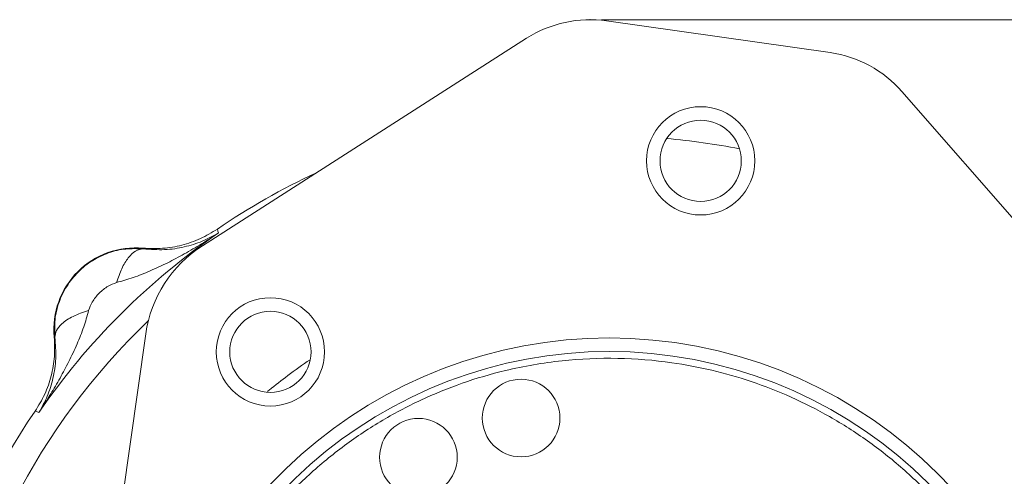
# Model space of a CAD drawing. Header units: inches. Extents: x 0.3 to 33.9, y 0.2 to 21.7.
# Tile 5 of 27: x 4 to 8.4, y 11.9 to 13.9. Entities that reach past the tile are written whole.
import ezdxf

# ---------------------------------------------------------------- set-up
doc = ezdxf.new("R2010")
doc.units = ezdxf.units.IN
doc.header["$MEASUREMENT"] = 0
doc.header["$PDSIZE"] = -1
doc.layers.add('SLD-0', color=7, linetype='Continuous', lineweight=15)
doc.styles.add('SLDTEXTSTYLE0', font='TXT', dxfattribs={"width": 0.75})
doc.dimstyles.new('SLDDIMSTYLE0', dxfattribs={"dimtxt": 0.25, "dimasz": 0.13, "dimexe": 0, "dimexo": 0.0625, "dimgap": 0.0625, "dimtad": 0, "dimtih": 1, "dimtoh": 1, "dimdec": 4, "dimrnd": 1e-09, "dimzin": 12, "dimdsep": 46, "dimtxsty": 'SLDTEXTSTYLE0', "dimsah": 1, "dimcen": 0.09, "dimadec": 0, "dimazin": 3, "dimtfac": 1, "dimtdec": 4, "dimtofl": 0, "dimtmove": 0, "dimatfit": 3, "dimfxl": 1, "dimfrac": 2, "dimtolj": 1, "dimtzin": 12, "dimarcsym": 0})
doc.dimstyles.new('SLDDIMSTYLE1', dxfattribs={"dimtxt": 0.25, "dimasz": 0.13, "dimexe": 0, "dimexo": 0.0625, "dimgap": 0.0625, "dimtad": 0, "dimtih": 1, "dimtoh": 1, "dimdec": 4, "dimrnd": 1e-09, "dimzin": 4, "dimdsep": 46, "dimtxsty": 'SLDTEXTSTYLE0', "dimsah": 1, "dimcen": 0.09, "dimadec": 0, "dimazin": 1, "dimtfac": 1, "dimtdec": 4, "dimtofl": 0, "dimtmove": 0, "dimatfit": 3, "dimfxl": 1, "dimfrac": 2, "dimtolj": 1, "dimtzin": 12, "dimarcsym": 0})

# ---------------------------------------------------------------- blocks, each defined once
blk = doc.blocks.new('*D11')
at = {"layer": 'SLD-0'}
for p, q in [((6.6087, 13.9075), (14.6169, 13.9075)), ((14.4919, 13.9075), (14.4919, 9.85)), ((14.0128, 9.4759), (13.9621, 9.4759)), ((13.9621, 9.4759), (13.9621, 9.0791)), ((14.971, 9.4759), (15.0218, 9.4759)), ((15.0218, 9.4759), (15.0218, 9.0791)), ((13.9621, 9.0791), (14.0128, 9.0791)), ((15.0218, 9.0791), (14.971, 9.0791)), ((14.4919, 4.9707), (14.4919, 9.0283)), ((7.9438, 4.9707), (14.6169, 4.9707))]:
    blk.add_line(p, q, dxfattribs=at)
for points in [[(14.4919, 13.9075), (14.4719, 13.7775), (14.5119, 13.7775)], [(14.4919, 4.9707), (14.5119, 5.1007), (14.4719, 5.1007)]]:
    blk.add_solid(points, dxfattribs=at)
at = {"layer": 'SLD-0', "char_height": 0.25, "attachment_point": 1, "style": 'SLDTEXTSTYLE0'}
for s, insert in [('8.94', (14.0671, 9.849, 0.0039)), ('227.0', (14.0763, 9.4013, 0.0039))]:
    blk.add_mtext(s, dxfattribs=dict(at, insert=insert))
blk = doc.blocks.new('*D12')
at = {"layer": 'SLD-0'}
for p, q in [((6.6087, 13.9075), (13.1996, 13.9075)), ((13.0746, 13.9075), (13.0746, 10.47)), ((12.5955, 10.0959), (12.5447, 10.0959)), ((12.5447, 10.0959), (12.5447, 9.6991)), ((13.5537, 10.0959), (13.6045, 10.0959)), ((13.6045, 10.0959), (13.6045, 9.6991)), ((12.5447, 9.6991), (12.5955, 9.6991)), ((13.6045, 9.6991), (13.5537, 9.6991)), ((13.0746, 6.2107), (13.0746, 9.6483)), ((11.003, 6.2107), (13.1996, 6.2107))]:
    blk.add_line(p, q, dxfattribs=at)
for points in [[(13.0746, 13.9075), (13.0546, 13.7775), (13.0946, 13.7775)], [(13.0746, 6.2107), (13.0946, 6.3407), (13.0546, 6.3407)]]:
    blk.add_solid(points, dxfattribs=at)
at = {"layer": 'SLD-0', "char_height": 0.25, "attachment_point": 1, "style": 'SLDTEXTSTYLE0'}
for s, insert in [('7.70', (12.6498, 10.469, 0.0039)), ('195.5', (12.659, 10.0213, 0.0039))]:
    blk.add_mtext(s, dxfattribs=dict(at, insert=insert))

msp = doc.modelspace()

# ---------------------------------------------------------------- linework, layer by layer
at = {"color": 7, "linetype": 'Continuous', "lineweight": 15}
for p, q in [((6.63204, 13.90235), (7.62207, 13.76149)), ((4.84098, 12.90504), (6.27779, 13.8253)), ((7.94077, 13.58869), (9.06388, 12.30419)), ((4.9074, 12.97922), (4.91007, 12.97047)), ((4.91007, 12.97047), (4.91265, 12.96202)), ((4.5785, 12.89447), (4.57867, 12.89129)), ((4.1878, 12.50042), (4.18462, 12.5006)), ((4.37285, 10.98569), (4.59049, 12.5153)), ((4.10862, 12.16902), (4.09988, 12.1717)), ((4.11707, 12.16645), (4.10862, 12.16902))]:
    msp.add_line(p, q, dxfattribs=at)
for centre, radius in [((7.04876, 13.28165), 0.24), ((7.04876, 13.28165), 0.18), ((5.14245, 12.43474), 0.24), ((5.14245, 12.43474), 0.18), ((6.2532, 12.14135), 0.172), ((5.7982, 11.96771), 0.172)]:
    msp.add_circle(centre, radius, dxfattribs=at)
for centre, radius, start, end in [((6.55868, 13.38675), 0.52079, 81.90201, 122.63911), ((7.54871, 13.24588), 0.52079, 41.1649, 81.90201), ((6.64377, 10.43532), 3.08, 114.91306, 124.31612), ((6.64377, 10.43532), 3.06284, 124.41629, 145.58371), ((4.54437, 12.53472), 0.36137, 84.58105, 185.41895), ((5.14076, 12.43701), 0.55581, 122.63911, 171.90201), ((6.64377, 10.43532), 2.061, 358.13363, 165.67038), ((6.64377, 10.43532), 2.001, 358.16235, 165.64166), ((6.64377, 10.43532), 3.08, 145.68388, 214.31612)]:
    msp.add_arc(centre, radius, start, end, dxfattribs=at)
at = {"color": 8, "linetype": 'Continuous', "lineweight": 15}
for start, end in [(78.7457, 85.05831), (133.68402, 210.11999)]:
    msp.add_arc((6.64377, 10.43532), 2.95632, start, end, dxfattribs=at)
at = {"color": 7, "linetype": 'Continuous', "lineweight": 15}
for points, knots in [([(4.91265, 12.96202), (4.88768, 12.94582), (4.83781, 12.91346), (4.76261, 12.8695), (4.68674, 12.82891), (4.61138, 12.79352), (4.53619, 12.76311), (4.48529, 12.74884), (4.46071, 12.74195)], [0, 0, 0, 0, 0.1785468, 0.3565957, 0.5214526, 0.692119, 0.8513649, 1, 1, 1, 1]), ([(4.9074, 12.97922), (4.88272, 12.96413), (4.83337, 12.93395), (4.75091, 12.90593), (4.66518, 12.89062), (4.60739, 12.89319), (4.5785, 12.89447)], [0, 0, 0, 0, 0.2500123, 0.5000087, 0.7500009, 1, 1, 1, 1]), ([(4.57867, 12.89129), (4.61101, 12.88913), (4.67705, 12.88472), (4.76265, 12.89879), (4.84244, 12.92312), (4.88917, 12.94902), (4.91265, 12.96202)], [0, 0, 0, 0, 0.2382258, 0.4864844, 0.7420433, 1, 1, 1, 1]), ([(4.1878, 12.50042), (4.18681, 12.52608), (4.1848, 12.57777), (4.20333, 12.65482), (4.23774, 12.72724), (4.28838, 12.7908), (4.35194, 12.8414), (4.42431, 12.87578), (4.50134, 12.89429), (4.55301, 12.89229), (4.57867, 12.89129)], [0, 0, 0, 0, 0.1223543, 0.2463949, 0.3722769, 0.5001396, 0.6278589, 0.7536475, 0.8776449, 1, 1, 1, 1]), ([(4.46071, 12.74195), (4.46791, 12.76341), (4.48229, 12.80632), (4.51215, 12.85409), (4.54521, 12.88596), (4.56752, 12.88951), (4.57867, 12.89129)], [0, 0, 0, 0, 0.2500129, 0.5000029, 0.7500022, 1, 1, 1, 1]), ([(4.46071, 12.74195), (4.44796, 12.73722), (4.41992, 12.72681), (4.38326, 12.69585), (4.3523, 12.65919), (4.34188, 12.63113), (4.33715, 12.61838)], [0, 0, 0, 0, 0.2272255, 0.4998324, 0.7727319, 1, 1, 1, 1]), ([(4.33715, 12.61838), (4.33026, 12.59381), (4.31599, 12.5429), (4.28557, 12.46772), (4.25018, 12.39236), (4.21078, 12.31869), (4.16693, 12.2434), (4.13461, 12.19351), (4.11707, 12.16645)], [0, 0, 0, 0, 0.148634, 0.307878, 0.4785475, 0.6434013, 0.8065591, 1, 1, 1, 1]), ([(4.33715, 12.61838), (4.31323, 12.61022), (4.26539, 12.59391), (4.21872, 12.56177), (4.19185, 12.52981), (4.18915, 12.51022), (4.1878, 12.50042)], [0, 0, 0, 0, 0.27979745, 0.55958175, 0.77979328, 1, 1, 1, 1]), ([(4.18462, 12.5006), (4.18591, 12.4717), (4.18848, 12.41392), (4.17316, 12.32818), (4.14514, 12.24572), (4.11497, 12.19637), (4.09988, 12.1717)], [0, 0, 0, 0, 0.2499991, 0.4999912, 0.7499877, 1, 1, 1, 1]), ([(4.11707, 12.16645), (4.13008, 12.18992), (4.15598, 12.23666), (4.1803, 12.31644), (4.19438, 12.40205), (4.18996, 12.46808), (4.1878, 12.50042)], [0, 0, 0, 0, 0.25795671, 0.51351555, 0.7617742, 1, 1, 1, 1]), ([(8.59512, 10.15767), (8.58509, 10.09838), (8.56502, 9.9798), (8.51341, 9.80292), (8.44534, 9.62798), (8.35736, 9.45501), (8.25148, 9.2892), (8.12674, 9.13184), (7.98573, 8.98686), (7.82935, 8.85641), (7.66045, 8.74262), (7.48191, 8.64764), (7.29598, 8.57175), (7.0869, 8.5103), (6.85587, 8.47036), (6.60796, 8.45958), (6.3854, 8.47754), (6.18837, 8.51479), (6.01135, 8.56547), (5.83644, 8.63381), (5.66346, 8.72172), (5.49765, 8.82762), (5.34029, 8.95236), (5.19531, 9.09337), (5.06486, 9.24975), (4.95107, 9.41864), (4.85609, 9.59719), (4.7802, 9.78311), (4.71876, 9.99219), (4.67881, 10.22322), (4.66803, 10.47113), (4.68599, 10.6937), (4.72325, 10.89073), (4.77393, 11.06774), (4.84226, 11.24265), (4.93017, 11.41564), (5.03608, 11.58144), (5.16081, 11.73881), (5.30182, 11.88378), (5.4582, 12.01423), (5.6271, 12.12802), (5.80564, 12.223), (5.99156, 12.29889), (6.20065, 12.36034), (6.43168, 12.40028), (6.67959, 12.41106), (6.90215, 12.3931), (7.09918, 12.35585), (7.27619, 12.30517), (7.4511, 12.23683), (7.62409, 12.14893), (7.78989, 12.04302), (7.94726, 11.91829), (8.09223, 11.77728), (8.22268, 11.6209), (8.33647, 11.452), (8.43146, 11.27345), (8.50732, 11.08754), (8.56887, 10.87844), (8.60836, 10.64747), (8.62085, 10.39931), (8.60361, 10.23739), (8.59512, 10.15767)], [0, 0, 0, 0, 0.0145635, 0.0291261, 0.0445627, 0.060001, 0.0760809, 0.0921626, 0.1085848, 0.1250086, 0.1414308, 0.1578546, 0.1739346, 0.1900163, 0.2105853, 0.2305931, 0.25, 0.2645622, 0.2791261, 0.2945627, 0.310001, 0.3260809, 0.3421626, 0.3585848, 0.3750086, 0.3914308, 0.4078546, 0.4239346, 0.4400163, 0.4605853, 0.4805931, 0.5, 0.5145622, 0.5291261, 0.5445627, 0.560001, 0.5760809, 0.5921626, 0.6085848, 0.6250086, 0.6414308, 0.6578546, 0.6739346, 0.6900163, 0.7105853, 0.7305931, 0.75, 0.7645622, 0.7791261, 0.7945627, 0.810001, 0.8260809, 0.8421626, 0.8585848, 0.8750086, 0.8914308, 0.9078546, 0.9239346, 0.9400163, 0.9605853, 0.9805943, 1, 1, 1, 1])]:
    msp.add_open_spline(points, degree=3, knots=knots, dxfattribs=at)
at = {"color": 8, "linetype": 'Continuous', "lineweight": 15}
msp.add_open_spline([(5.12907, 12.25841), (5.13179, 12.26068), (5.16117, 12.28513), (5.22305, 12.33406), (5.28495, 12.37696), (5.31834, 12.4001)], degree=3, knots=[0, 0, 0, 0, 0.0450231, 0.4847445, 1, 1, 1, 1], dxfattribs=at)
at = {"layer": 'SLD-0'}
msp.add_point((6.55868, 13.90755), dxfattribs=at)

# ---------------------------------------------------------------- dimensions: what is measured, and where the dimension line sits
for base, p1, p2, dimstyle, picture, middle in [((14.49194, 13.90755), (7.89377, 4.97072), (6.55868, 13.90755), 'SLDDIMSTYLE0', '*D11', (14.49194, 9.43913)), ((13.07461, 6.21072), (6.55868, 13.90755), (10.95298, 6.21072), 'SLDDIMSTYLE1', '*D12', (13.07461, 10.05913))]:
    dim = msp.add_linear_dim(base=base, p1=p1, p2=p2, angle=90, dimstyle=dimstyle, dxfattribs=at)
    dim.commit()
    dim.dimension.update_dxf_attribs({"geometry": picture, "text_midpoint": middle, "dimtype": 160})

doc.saveas('drawing.dxf')
